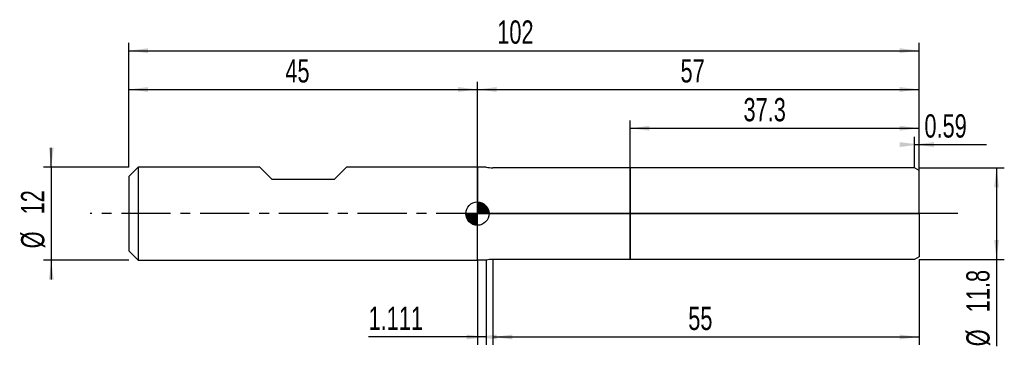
# Model space of a CAD drawing. Extents: x -14 to 113, y -17 to 25.
import ezdxf
from ezdxf.enums import TextEntityAlignment as Align

# ---------------------------------------------------------------- set-up
doc = ezdxf.new("R2010")
doc.units = 0
doc.linetypes.add('CENTER', pattern=[10.16, 6.35, -1.27, 1.27, -1.27])
doc.layers.get('0').update_dxf_attribs({"linetype": 'CONTINUOUS'})
for name, color, linetype in [('1', 4, 'CONTINUOUS'), ('2', 7, 'CONTINUOUS'), ('4', 2, 'CENTER'), ('CUT', 1, 'CONTINUOUS'), ('NOCUT', 7, 'CONTINUOUS'), ('SK1', 4, 'CONTINUOUS'), ('SK2', 7, 'CONTINUOUS'), ('SK4', 2, 'CENTER')]:
    doc.layers.add(name, color=color, linetype=linetype)
doc.dimstyles.new('SLDDIMSTYLE0', dxfattribs={"dimtxt": 3, "dimasz": 2.5, "dimexe": 0, "dimexo": 0.0625, "dimgap": 0.75, "dimtad": 1, "dimrnd": 1e-09, "dimzin": 12, "dimsah": 1, "dimcen": 0.09, "dimazin": 3, "dimtfac": 1, "dimtofl": 0, "dimtmove": 0, "dimatfit": 3})
doc.dimstyles.new('SLDDIMSTYLE1', dxfattribs={"dimtxt": 3, "dimasz": 2.5, "dimexe": 0, "dimexo": 0.0625, "dimgap": 0.75, "dimtad": 1, "dimrnd": 1e-09, "dimsah": 1, "dimcen": 0.09, "dimazin": 3, "dimtfac": 1, "dimtofl": 0, "dimtmove": 0, "dimatfit": 3})
doc.dimstyles.new('SLDDIMSTYLE2', dxfattribs={"dimtxt": 3, "dimasz": 2.5, "dimexe": 0, "dimexo": 0.0625, "dimgap": 0.75, "dimtad": 1, "dimrnd": 1e-09, "dimzin": 12, "dimsah": 1, "dimcen": 0.09, "dimazin": 3, "dimtfac": 1, "dimtmove": 0, "dimatfit": 3})

# ---------------------------------------------------------------- blocks, each defined once
blk = doc.blocks.new('_D')
at = {"layer": '2'}
for p, q in [((47, -5.9), (47, -16.9)), ((102, -5.9), (102, -16.9)), ((47, -15.9), (102, -15.9))]:
    blk.add_line(p, q, dxfattribs=at)
for points in [[(47, -15.9), (49.5, -16.21), (49.5, -15.59)], [(102, -15.9), (99.5, -15.59), (99.5, -16.21)]]:
    blk.add_solid(points, dxfattribs=at)
at = {"layer": '2', "width": 0.7}
blk.add_text('55', height=3, dxfattribs=at).set_placement((72.21, -15.9), align=Align.BOTTOM_LEFT)
blk = doc.blocks.new('_D_1')
at = {"layer": '2'}
for p, q in [((102, 5.9), (113, 5.9)), ((112, 5.9), (112, -5.9)), ((102, -5.9), (113, -5.9)), ((112, -5.9), (112, -17.1))]:
    blk.add_line(p, q, dxfattribs=at)
for points in [[(112, 5.9), (111.69, 3.4), (112.31, 3.4)], [(112, -5.9), (112.31, -3.4), (111.69, -3.4)]]:
    blk.add_solid(points, dxfattribs=at)
at = {"layer": '2', "width": 0.7}
for s, p in [('11.8', (111.99, -12.72)), ('%%c', (112, -17.1))]:
    blk.add_text(s, height=3, rotation=90, dxfattribs=at).set_placement(p, align=Align.BOTTOM_LEFT)
blk = doc.blocks.new('_D_2')
at = {"layer": '2'}
for p, q in [((45, -6), (45, -16.9)), ((46.11, -6), (46.11, -16.9)), ((45, -15.9), (30.95, -15.9)), ((46.11, -15.9), (45, -15.9))]:
    blk.add_line(p, q, dxfattribs=at)
for points in [[(46.11, -15.9), (43.61, -15.59), (43.61, -16.21)], [(45, -15.9), (47.5, -16.21), (47.5, -15.59)]]:
    blk.add_solid(points, dxfattribs=at)
at = {"layer": '2', "width": 0.7}
blk.add_text('1.111', height=3, dxfattribs=at).set_placement((30.95, -15.9), align=Align.BOTTOM_LEFT)
blk = doc.blocks.new('_D_3')
at = {"layer": '2'}
for p, q in [((64.7, 5.9), (64.7, 12)), ((102, 5.9), (102, 12)), ((64.7, 11), (102, 11))]:
    blk.add_line(p, q, dxfattribs=at)
for points in [[(64.7, 11), (67.2, 10.69), (67.2, 11.31)], [(102, 11), (99.5, 11.31), (99.5, 10.69)]]:
    blk.add_solid(points, dxfattribs=at)
at = {"layer": '2', "width": 0.7}
blk.add_text('37.3', height=3, dxfattribs=at).set_placement((79.34, 11), align=Align.BOTTOM_LEFT)
blk = doc.blocks.new('_D_4')
at = {"layer": '2'}
for p, q in [((101.41, 5.9), (101.41, 9.9)), ((101.41, 8.9), (102, 8.9)), ((102, 5.9), (102, 9.9)), ((102, 8.9), (110.72, 8.9))]:
    blk.add_line(p, q, dxfattribs=at)
for points in [[(102, 8.9), (99.5, 9.21), (99.5, 8.59)], [(101.41, 8.9), (103.91, 8.59), (103.91, 9.21)]]:
    blk.add_solid(points, dxfattribs=at)
at = {"layer": '2', "width": 0.7}
blk.add_text('0.59', height=3, dxfattribs=at).set_placement((102.69, 8.9), align=Align.BOTTOM_LEFT)
blk = doc.blocks.new('_D_5')
at = {"layer": 'SK2'}
for p, q in [((0, 6), (0, 22)), ((102, 6), (102, 22)), ((0, 21), (102, 21))]:
    blk.add_line(p, q, dxfattribs=at)
for points in [[(0, 21), (2.5, 20.69), (2.5, 21.31)], [(102, 21), (99.5, 21.31), (99.5, 20.69)]]:
    blk.add_solid(points, dxfattribs=at)
at = {"layer": 'SK2', "width": 0.7}
blk.add_text('102', height=3, dxfattribs=at).set_placement((47.56, 21), align=Align.BOTTOM_LEFT)
blk = doc.blocks.new('_D_6')
at = {"layer": 'SK2'}
for p, q in [((0, 6), (0, 17)), ((45, 6), (45, 17)), ((0, 16), (45, 16))]:
    blk.add_line(p, q, dxfattribs=at)
for points in [[(0, 16), (2.5, 15.69), (2.5, 16.31)], [(45, 16), (42.5, 16.31), (42.5, 15.69)]]:
    blk.add_solid(points, dxfattribs=at)
at = {"layer": 'SK2', "width": 0.7}
blk.add_text('45', height=3, dxfattribs=at).set_placement((20.21, 16), align=Align.BOTTOM_LEFT)
blk = doc.blocks.new('_D_7')
at = {"layer": 'SK2'}
for p, q in [((45, 0), (45, 17)), ((102, 0), (102, 17)), ((45, 16), (102, 16))]:
    blk.add_line(p, q, dxfattribs=at)
for points in [[(45, 16), (47.5, 15.69), (47.5, 16.31)], [(102, 16), (99.5, 16.31), (99.5, 15.69)]]:
    blk.add_solid(points, dxfattribs=at)
at = {"layer": 'SK2', "width": 0.7}
blk.add_text('57', height=3, dxfattribs=at).set_placement((71.21, 16), align=Align.BOTTOM_LEFT)
blk = doc.blocks.new('_D_8')
at = {"layer": 'SK2'}
for p, q in [((-10, 6), (-10, 8.5)), ((0, 6), (-11, 6)), ((-10, 6), (-10, -6)), ((0, -6), (-11, -6)), ((-10, -6), (-10, -8.5))]:
    blk.add_line(p, q, dxfattribs=at)
for points in [[(-10, 6), (-9.69, 8.5), (-10.31, 8.5)], [(-10, -6), (-10.31, -8.5), (-9.69, -8.5)]]:
    blk.add_solid(points, dxfattribs=at)
at = {"layer": 'SK2', "width": 0.7}
for s, p in [('12', (-10.01, -0.1)), ('%%c', (-10, -4.48))]:
    blk.add_text(s, height=3, rotation=90, dxfattribs=at).set_placement(p, align=Align.BOTTOM_LEFT)
blk = doc.blocks.new('*U11')
at = {"color": 0, "linetype": 'CONTINUOUS'}
for points in [[(0, 0), (0, 1.5), (0.29, 0)], [(0.29, 0), (0, 1.5), (0.29, 1.47)], [(0.29, 0), (0.29, 1.47), (0.57, 0)], [(0.57, 0), (0.29, 1.47), (0.57, 1.39)], [(0.57, 0), (0.57, 1.39), (0.83, 0)], [(0.83, 0), (0.57, 1.39), (0.83, 1.25)], [(0.83, 0), (0.83, 1.25), (1.06, 0)], [(1.06, 0), (0.83, 1.25), (1.06, 1.06)], [(1.06, 0), (1.06, 1.06), (1.25, 0)], [(1.25, 0), (1.06, 1.06), (1.25, 0.83)], [(1.25, 0), (1.25, 0.83), (1.39, 0)], [(1.39, 0), (1.25, 0.83), (1.39, 0.57)], [(1.39, 0), (1.39, 0.57), (1.47, 0)], [(1.47, 0), (1.39, 0.57), (1.47, 0.29)], [(1.47, 0), (1.47, 0.29), (1.5, 0)]]:
    blk.add_solid(points, dxfattribs=at)
blk = doc.blocks.new('*U12')
at = {"color": 0, "linetype": 'CONTINUOUS'}
for points in [[(-1.48, -0.26), (-1.5, 0), (-1.48, 0)], [(-1.48, -0.26), (-1.48, 0), (-1.41, -0.51)], [(-1.41, -0.51), (-1.48, 0), (-1.41, 0)], [(-1.41, -0.51), (-1.41, 0), (-1.3, -0.75)], [(-1.3, -0.75), (-1.41, 0), (-1.3, 0)], [(-1.3, -0.75), (-1.3, 0), (-1.15, -0.96)], [(-1.15, -0.96), (-1.3, 0), (-1.15, 0)], [(-1.15, -0.96), (-1.15, 0), (-0.96, -1.15)], [(-0.96, -1.15), (-1.15, 0), (-0.96, 0)], [(-0.96, -1.15), (-0.96, 0), (-0.75, -1.3)], [(-0.75, -1.3), (-0.96, 0), (-0.75, 0)], [(-0.75, -1.3), (-0.75, 0), (-0.51, -1.41)], [(-0.51, -1.41), (-0.75, 0), (-0.51, 0)], [(-0.51, -1.41), (-0.51, 0), (-0.26, -1.48)], [(-0.26, -1.48), (-0.51, 0), (-0.26, 0)], [(-0.26, -1.48), (-0.26, 0), (0, -1.5)], [(0, -1.5), (-0.26, 0), (0, 0)]]:
    blk.add_solid(points, dxfattribs=at)
blk = doc.blocks.new('SW_DOWELSYMBOL_0')
at = {"layer": 'SK1', "color": 0}
blk.add_circle((0, 0), 1.5, dxfattribs=at)
at = {"color": 0, "linetype": 'CONTINUOUS'}
for name in ['*U11', '*U12']:
    blk.add_blockref(name, (0, 0), dxfattribs=at)

msp = doc.modelspace()

# ---------------------------------------------------------------- linework, layer by layer
at = {"layer": '1'}
for p, q in [((46.111, 6), (45, 6)), ((45, 6), (45, 0)), ((64.7, 5.9), (47, 5.9)), ((101.41, 5.9), (64.7, 5.9)), ((64.7, 5.9), (64.7, 0)), ((64.7, 0), (64.7, 5.9)), ((102, 5.559), (101.41, 5.9)), ((102, 0), (102, 5.559)), ((45, -6), (45, 0)), ((64.7, -5.9), (64.7, 0)), ((64.7, 0), (64.7, -5.9)), ((102, 0), (102, -5.559)), ((46.111, -6), (45, -6)), ((64.7, -5.9), (47, -5.9)), ((101.41, -5.9), (64.7, -5.9)), ((102, -5.559), (101.41, -5.9))]:
    msp.add_line(p, q, dxfattribs=at)
for centre, start, end in [((47, 9.9), 257.16143, 270), ((47, -9.9), 90, 102.83857)]:
    msp.add_arc(centre, 4, start, end, dxfattribs=at)
at = {"layer": '4'}
msp.add_line((102, 0), (45, 0), dxfattribs=at)
at = {"layer": 'CUT'}
for p, q in [((101.41, 5.9), (64.7, 5.9)), ((64.7, 5.9), (64.7, 0)), ((102, 5.559), (101.41, 5.9)), ((102, 0), (102, 5.559)), ((64.7, 0), (102, 0))]:
    msp.add_line(p, q, dxfattribs=at)
at = {"layer": 'NOCUT'}
for p, q in [((46.111, 6), (45, 6)), ((45, 6), (45, 0)), ((64.7, 5.9), (47, 5.9)), ((64.7, 0), (64.7, 5.9)), ((45, 0), (64.7, 0))]:
    msp.add_line(p, q, dxfattribs=at)
msp.add_arc((47, 9.9), 4, 257.16143, 270, dxfattribs=at)
at = {"layer": 'SK1'}
for p, q in [((1.2, 6), (0, 4.8)), ((16.9, 6), (1.2, 6)), ((1.2, 6), (1.2, -6)), ((18.5, 4.4), (16.9, 6)), ((28.1, 6), (26.5, 4.4)), ((45, 6), (28.1, 6)), ((0, 4.8), (0, 0)), ((26.5, 4.4), (18.5, 4.4)), ((0, 0), (0, -4.8)), ((0, -4.8), (1.2, -6)), ((1.2, -6), (45, -6))]:
    msp.add_line(p, q, dxfattribs=at)
msp.add_circle((45, 0), 1.5, dxfattribs=at)
at = {"layer": 'SK4'}
msp.add_line((107, 0), (-5, 0), dxfattribs=at)

# ---------------------------------------------------------------- block references
at = {"layer": 'SK1'}
msp.add_blockref('SW_DOWELSYMBOL_0', (45, 0), dxfattribs=at)

# ---------------------------------------------------------------- texts
at = {"layer": 'SK2', "width": 0.7}
msp.add_text('AP1', height=0.05, dxfattribs=at).set_placement((45, -0.018), align=Align.BOTTOM_LEFT)

# ---------------------------------------------------------------- dimensions: what is measured, and where the dimension line sits
at = {"layer": '2'}
for base, p1, p2, dimstyle, picture, middle in [((102, 11), (64.7, 5.9), (102, 5.9), 'SLDDIMSTYLE0', '_D_3', (83.35, 11)), ((102, 8.9), (101.41, 5.9), (102, 5.9), 'SLDDIMSTYLE1', '_D_4', (106.705, 8.9)), ((45, -15.9), (46.111, -6), (45, -6), 'SLDDIMSTYLE0', '_D_2', (36.111, -15.9)), ((102, -15.9), (47, -5.9), (102, -5.9), 'SLDDIMSTYLE0', '_D', (74.5, -15.9))]:
    dim = msp.add_linear_dim(base=base, p1=p1, p2=p2, dimstyle=dimstyle, dxfattribs=at)
    dim.commit()
    dim.dimension.update_dxf_attribs({"geometry": picture, "text_midpoint": middle, "dimtype": 160})
dim = msp.add_linear_dim(base=(112, -5.9), p1=(102, 5.9), p2=(102, -5.9), angle=90, text='%%c<>', dimstyle='SLDDIMSTYLE0', dxfattribs=at)
dim.commit()
dim.dimension.update_dxf_attribs({"geometry": '_D_1', "text_midpoint": (112, -10.9), "dimtype": 160})
at = {"layer": 'SK2'}
for base, p1, p2, picture, middle in [((102, 21), (0, 6), (102, 6), '_D_5', (51, 21)), ((45, 16), (0, 6), (45, 6), '_D_6', (22.5, 16)), ((102, 16), (45, 0), (102, 0), '_D_7', (73.5, 16))]:
    dim = msp.add_linear_dim(base=base, p1=p1, p2=p2, dimstyle='SLDDIMSTYLE0', dxfattribs=at)
    dim.commit()
    dim.dimension.update_dxf_attribs({"geometry": picture, "text_midpoint": middle, "dimtype": 160})
dim = msp.add_linear_dim(base=(-10, -6), p1=(0, 6), p2=(0, -6), angle=90, text='%%c<>', dimstyle='SLDDIMSTYLE2', dxfattribs=at)
dim.commit()
dim.dimension.update_dxf_attribs({"geometry": '_D_8', "text_midpoint": (-10, 0), "dimtype": 160})

doc.saveas('drawing.dxf')
